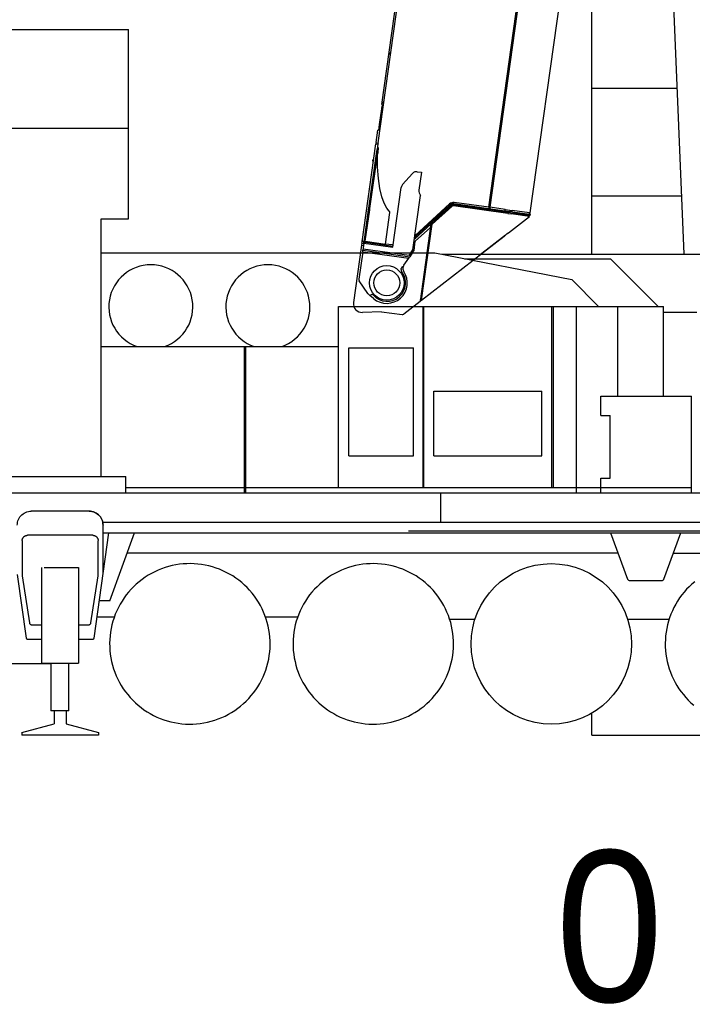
# Model space of a CAD drawing. Extents: x -390590 to 48051, y -92424 to 51651.
# Tile 13 of 37: x -218825 to -212591, y -80723 to -71595. Entities that reach past the tile are written whole.
import ezdxf

# ---------------------------------------------------------------- set-up
doc = ezdxf.new("R2010")
doc.units = 0
doc.layers.get('0').update_dxf_attribs({"linetype": 'CONTINUOUS'})

msp = doc.modelspace()

# ---------------------------------------------------------------- linework, layer by layer
at = {"color": 10, "linetype": 'Continuous'}
for p, q in [((-214477.933947, -73334.329819), (-212763.509071, -61135.562964)), ((-214468.432987, -73345.763367), (-212752.168042, -61133.903743)), ((-214464.782915, -73334.158905), (-212750.1715, -61134.064755)), ((-214094.42242, -73386.209678), (-213067.603128, -66080.010778)), ((-215503.491484, -72734.908105), (-214867.589759, -68210.232225)), ((-215468.068456, -72382.264292), (-214996.271644, -69025.255539)), ((-215394.734459, -71917.951754), (-215392.925139, -71905.077774)), ((-215388.793108, -71918.786757), (-215394.734459, -71917.951754)), ((-215386.983788, -71905.912777), (-215392.925139, -71905.077774)), ((-215468.068456, -72382.264292), (-215454.204466, -72384.212749)), ((-215458.197357, -72369.513736), (-215456.38821, -72356.640984)), ((-215452.256006, -72370.348739), (-215458.197357, -72369.513736)), ((-215450.446859, -72357.475987), (-215456.38821, -72356.640984)), ((-215489.953044, -72566.724137), (-215469.575193, -72421.728195)), ((-215469.575193, -72421.728195), (-215465.498877, -72392.723699)), ((-215455.596197, -72394.11543), (-215465.498877, -72392.723699)), ((-215464.32101, -72413.085789), (-215462.51169, -72400.211809)), ((-215458.379659, -72413.920791), (-215464.32101, -72413.085789)), ((-215456.570339, -72401.046811), (-215462.51169, -72400.211809)), ((-215497.508691, -72620.485355), (-215489.953044, -72566.724137)), ((-215522.306815, -72732.263783), (-215506.421341, -72619.232763)), ((-215487.60601, -72621.877086), (-215506.421341, -72619.232763)), ((-215651.857231, -73654.062895), (-215524.274978, -72746.267995)), ((-215526.155913, -72746.003647), (-215503.578712, -72749.176666)), ((-215524.792121, -72749.947653), (-215516.886577, -72743.990417)), ((-215522.306815, -72732.263783), (-215524.274978, -72746.267995)), ((-215516.886577, -72743.990417), (-215505.002647, -72745.660594)), ((-215505.002647, -72745.660594), (-215512.493904, -72798.963654)), ((-215503.491484, -72734.908105), (-215505.002647, -72745.660594)), ((-215588.659746, -73340.91178), (-215515.152667, -72817.881736)), ((-215579.325006, -73346.344617), (-215506.443457, -72827.765451)), ((-215515.152667, -72817.881736), (-215512.493904, -72798.963654)), ((-215509.852638, -72780.17007), (-215503.638237, -72779.071132)), ((-215507.926643, -72960.465459), (-215507.190371, -72840.263592)), ((-215506.443457, -72827.765451), (-215507.190371, -72840.263592)), ((-215503.638237, -72779.071132), (-215506.443457, -72827.765451)), ((-215552.722911, -72905.575498), (-215550.913591, -72892.701518)), ((-215546.78154, -72906.410503), (-215552.722911, -72905.575498)), ((-215544.97222, -72893.536523), (-215550.913591, -72892.701518)), ((-215499.888043, -73068.533123), (-215507.926643, -72960.465459)), ((-215183.941805, -73020.28061), (-215275.978105, -73123.61645)), ((-215139.645294, -73004.022874), (-215101.776493, -73009.344987)), ((-215101.776493, -73009.344987), (-215124.879191, -73173.729229)), ((-215486.642427, -73161.101647), (-215499.888043, -73068.533123)), ((-215468.056938, -73237.234345), (-215486.642427, -73161.101647)), ((-215365.932083, -73703.335745), (-215288.153653, -73149.913462)), ((-215446.112656, -73296.651563), (-215468.056938, -73237.234345)), ((-215422.194602, -73342.024661), (-215446.112656, -73296.651563)), ((-215179.761191, -73729.500357), (-215108.676219, -73223.704503)), ((-215160.73107, -73594.094013), (-214840.306263, -73302.38035)), ((-214800.084537, -73299.152781), (-214285.363931, -73371.492045)), ((-214477.933947, -73334.329819), (-214798.063015, -73289.338612)), ((-215633.0419, -73656.707217), (-215590.921479, -73357.004844)), ((-215621.747489, -73648.196268), (-215580.775008, -73356.661923)), ((-215591.6677, -73355.131055), (-215579.784978, -73356.801062)), ((-215590.921479, -73357.004844), (-215588.659746, -73340.91178)), ((-215580.775008, -73356.661923), (-215579.325006, -73346.344617)), ((-215435.577805, -73674.360711), (-215394.605325, -73382.826365)), ((-215400.727632, -73368.911648), (-215422.194602, -73342.024661)), ((-215397.573581, -73371.888114), (-215400.727632, -73368.911648)), ((-215394.605325, -73382.826365), (-215393.740589, -73376.673454)), ((-215160.488313, -73606.733707), (-214834.204333, -73309.686174)), ((-215152.410128, -73615.607916), (-214826.12494, -73318.560553)), ((-215010.321958, -73486.700267), (-214826.130223, -73318.589378)), ((-215000.920621, -73491.65924), (-214819.388668, -73325.97524)), ((-214826.130053, -73318.58817), (-214825.379094, -73317.902329)), ((-214825.294334, -73317.825477), (-214825.266527, -73317.829385)), ((-214300.01951, -73391.648039), (-214803.123301, -73320.941413)), ((-214101.092749, -73409.507097), (-214801.754545, -73311.035503)), ((-214469.422997, -73345.62423), (-214477.933947, -73334.329819)), ((-214466.174646, -73344.061586), (-214468.154707, -73343.783306)), ((-214464.782915, -73334.158905), (-214466.452926, -73346.041647)), ((-214324.625899, -73353.856689), (-214464.782915, -73334.158905)), ((-214326.462908, -73366.927693), (-214324.458729, -73352.667219)), ((-214324.625899, -73353.856689), (-214261.299266, -73362.756667)), ((-214298.48864, -73380.755328), (-214300.15882, -73392.639278)), ((-214300.01951, -73391.648039), (-214271.070608, -73395.716542)), ((-214285.196929, -73370.303763), (-214287.200941, -73384.563049)), ((-214258.140036, -73375.318114), (-214285.363931, -73371.492045)), ((-214100.41576, -73385.367369), (-214261.299266, -73362.756667)), ((-214258.140036, -73375.318114), (-214099.422742, -73397.624375)), ((-214107.975152, -73396.422412), (-214094.42242, -73386.209678)), ((-214100.41576, -73385.367369), (-214094.42242, -73386.209678)), ((-214295.753108, -73571.341654), (-214100.639809, -73419.669029)), ((-214100.639809, -73419.669029), (-214271.070608, -73395.716542)), ((-214100.639809, -73419.669029), (-214108.293701, -73408.495069)), ((-214092.811098, -73410.671007), (-214101.092749, -73409.507097)), ((-214091.14109, -73398.788285), (-214099.422742, -73397.624375)), ((-214092.811098, -73410.671007), (-214091.14109, -73398.788285)), ((-215165.549463, -73628.378658), (-215012.6384, -73488.815465)), ((-215158.330688, -73648.867372), (-215017.003868, -73519.877382)), ((-215017.003868, -73519.877382), (-215113.581371, -74207.062025)), ((-215111.318444, -74205.327605), (-215010.321958, -73486.700267)), ((-215099.981729, -74196.515653), (-215000.920621, -73491.65924)), ((-215017.003868, -73519.877382), (-215012.6384, -73488.815465)), ((-215012.716719, -73489.372729), (-215010.39975, -73487.262552)), ((-215012.637022, -73488.814427), (-215010.32058, -73486.699228)), ((-215010.321958, -73486.700267), (-215000.920621, -73491.65924)), ((-215653.527239, -73665.945617), (-215656.310701, -73685.750978)), ((-215653.527239, -73665.945617), (-215651.857231, -73654.062895)), ((-215653.527239, -73665.945617), (-215634.711908, -73668.589939)), ((-215635.023149, -73656.428771), (-215651.857231, -73654.062895)), ((-215635.023149, -73656.428771), (-215649.491355, -73637.228813)), ((-215634.294492, -73665.619868), (-215643.479883, -73730.977323)), ((-215636.693157, -73668.311493), (-215635.023149, -73656.428771)), ((-215635.023149, -73656.428771), (-215633.0419, -73656.707217)), ((-215634.294492, -73665.619868), (-215633.0419, -73656.707217)), ((-215634.294492, -73665.619868), (-215365.932083, -73703.335745)), ((-215623.13922, -73658.098948), (-215633.304461, -73665.759007)), ((-215633.0419, -73656.707217), (-215621.747489, -73648.196268)), ((-215633.0419, -73656.707217), (-215623.13922, -73658.098948)), ((-215623.13922, -73658.098948), (-215364.679491, -73694.423094)), ((-215621.747489, -73648.196268), (-215435.577805, -73674.360711)), ((-215170.275926, -73733.86216), (-215158.307073, -73648.699343)), ((-215158.307073, -73648.699343), (-215169.886219, -73659.236283)), ((-215165.419158, -73627.45149), (-215152.410128, -73615.607916)), ((-215162.803886, -73608.842867), (-215160.488313, -73606.733707)), ((-215152.410128, -73615.607916), (-215160.488313, -73606.733707)), ((-215099.981729, -74196.515653), (-214333.043533, -73600.330426)), ((-214322.986551, -73592.809232), (-214570.160654, -73784.654935)), ((-214328.916218, -73597.51316), (-214516.155992, -73742.807394)), ((-214333.043533, -73600.330426), (-214328.751995, -73596.090288)), ((-214328.901628, -73597.400575), (-214328.916218, -73597.51316)), ((-214322.831049, -73591.57991), (-214322.986551, -73592.809232)), ((-215656.310701, -73685.750978), (-215731.110976, -74217.982593)), ((-215645.569008, -73745.842217), (-215681.388412, -74000.71052)), ((-215656.310701, -73685.750978), (-215637.49537, -73688.3953)), ((-215645.569008, -73745.842217), (-215643.479883, -73730.977323)), ((-215645.569008, -73745.842217), (-215219.717474, -73805.691747)), ((-215643.479883, -73730.977323), (-215210.206172, -73791.869972)), ((-215215.282852, -73781.058215), (-215642.088152, -73721.074642)), ((-215435.856081, -73676.340752), (-215444.890967, -73683.150107)), ((-215435.856081, -73676.340752), (-215435.577805, -73674.360711)), ((-215372.200411, -73683.267822), (-215435.577805, -73674.360711)), ((-215363.28776, -73684.520414), (-215372.200411, -73683.267822)), ((-215215.282852, -73781.058215), (-215179.761191, -73729.500357)), ((-215182.962069, -73752.27579), (-215210.206172, -73791.869972)), ((-215182.962069, -73752.27579), (-215170.275926, -73733.86216)), ((-214516.145117, -73742.730014), (-214516.155992, -73742.807394)), ((-215265.121414, -73871.676276), (-215219.717474, -73805.691747)), ((-215219.717474, -73805.691747), (-215210.206172, -73791.869972)), ((-215290.726983, -73911.900126), (-215289.325739, -73901.92975)), ((-215598.952907, -74133.470455), (-215678.223243, -74014.589314)), ((-215578.406101, -74151.827265), (-215595.204473, -74137.664553)), ((-215574.78956, -74148.4168), (-215578.406101, -74151.827265)), ((-215545.067247, -74179.935262), (-215578.406101, -74151.827265)), ((-215113.581371, -74207.062025), (-215265.620778, -74325.275313)), ((-215113.482494, -74206.358479), (-215111.216001, -74204.598688)), ((-215111.485619, -74192.149974), (-215109.219126, -74190.390183)), ((-215111.318444, -74205.327605), (-215099.981729, -74196.515653)), ((-215109.720659, -74188.248763), (-215111.086209, -74189.308024)), ((-215109.720659, -74188.248763), (-215108.819716, -74187.548233)), ((-215109.720659, -74188.248763), (-215109.041252, -74189.124541)), ((-215471.344617, -74302.495396), (-215648.934282, -74309.061856)), ((-215471.344617, -74302.495396), (-215280.680542, -74329.291484))]:
    msp.add_line(p, q, dxfattribs=at)
at = {"color": 14, "linetype": 'Continuous'}
for p, q in [((-213522.596892, -73770.073753), (-213522.596892, -69317.459632)), ((-213522.596892, -73228.802241), (-212687.374832, -73228.802241)), ((-213522.596892, -78228.802241), (-213522.596892, -78024.763443)), ((-213522.596892, -78228.802241), (-123522.596892, -78228.802241))]:
    msp.add_line(p, q, dxfattribs=at)
at = {"color": 161, "linetype": 'Continuous'}
msp.add_line((-212664.690535, -73770.073753), (-212795.088338, -70658.643134), dxfattribs=at)
at = {"color": 151, "linetype": 'Continuous'}
for p, q in [((-219845.96115, -71685.274436), (-217817.515349, -71685.274436)), ((-217817.515349, -73441.974143), (-217817.515349, -71685.274436)), ((-219561.803923, -72600.36013), (-217817.515349, -72600.36013)), ((-218071.56906, -75830.751527), (-218071.56906, -73441.974143)), ((-218071.56906, -73441.974143), (-217817.515349, -73441.974143)), ((-218071.87065, -73757.67385), (-218071.56906, -73757.67385)), ((-218071.56906, -73757.67385), (-214977.916647, -73757.67385)), ((-214977.916647, -73757.67385), (-213708.773015, -74002.899672)), ((-214913.742092, -73770.073753), (-211934.596917, -73770.073753)), ((-214703.620033, -73810.67385), (-213349.299974, -73810.67385)), ((-212907.300453, -74252.67385), (-213349.299661, -73810.67385)), ((-213458.998871, -74252.67385), (-213708.773015, -74002.899672)), ((-215871.596892, -74252.67385), (-212857.89688, -74252.67385)), ((-215871.596892, -75932.373802), (-215871.596892, -74252.67385)), ((-215085.996794, -75932.373802), (-215085.996794, -74252.67385)), ((-215078.496794, -75932.373802), (-215078.496794, -74252.67385)), ((-213892.796843, -75932.373863), (-213892.796843, -74252.67385)), ((-213878.596892, -75932.373863), (-213878.596892, -74252.67385)), ((-213664.89688, -75982.320915), (-213664.89688, -74252.67385)), ((-213280.89688, -75084.17385), (-213280.89688, -74252.67385)), ((-212857.89688, -75084.17385), (-212857.89688, -74252.67385)), ((-212857.89688, -74307.073875), (-212548.726952, -74307.073875)), ((-218071.56906, -74624.67385), (-215871.596892, -74624.67385)), ((-216742.296843, -75982.373802), (-216742.296843, -74624.67385)), ((-216728.796843, -75982.373802), (-216728.796843, -74624.67385)), ((-215775.796843, -74637.67385), (-215175.796843, -74637.67385)), ((-215775.796843, -75637.67385), (-215775.796843, -74637.67385)), ((-215175.796843, -75637.67385), (-215175.796843, -74637.67385)), ((-214985.796843, -75037.67385), (-213985.796843, -75037.67385)), ((-214985.796843, -75637.67385), (-214985.796843, -75037.67385)), ((-213985.796843, -75637.67385), (-213985.796843, -75037.67385)), ((-213437.595732, -75084.17385), (-212597.595732, -75084.17385)), ((-213437.595732, -75264.17385), (-213437.595732, -75084.17385)), ((-212597.595732, -75982.320915), (-212597.595732, -75084.17385)), ((-213437.595732, -75264.17385), (-213352.595732, -75264.17385)), ((-213352.595732, -75844.17385), (-213352.595732, -75264.17385)), ((-215775.796843, -75637.67385), (-215175.796843, -75637.67385)), ((-214985.796843, -75637.67385), (-213985.796843, -75637.67385)), ((-219563.685533, -75829.143058), (-217840.887907, -75829.143058)), ((-217840.887907, -75982.320915), (-217840.887907, -75829.143058)), ((-213437.595732, -75982.373802), (-213437.595732, -75844.17385)), ((-213437.595732, -75844.17385), (-213352.595732, -75844.17385)), ((-217841.011614, -75932.373802), (-212597.595732, -75932.373802)), ((-219839.596892, -75982.320915), (-209652.596892, -75982.320915)), ((-214921.207365, -76254.67385), (-214921.207365, -75982.320915)), ((-218182.596892, -76151.67385), (-218717.596892, -76151.67385)), ((-218053.902286, -76254.67385), (-209194.756071, -76254.67385)), ((-218052.596892, -76737.973838), (-218052.596892, -76281.67385)), ((-218148.096892, -76374.67385), (-218752.096892, -76374.67385)), ((-218136.380095, -77330.074851), (-217997.934673, -76351.67385)), ((-218052.596892, -76351.67385), (-209220.596892, -76351.67385)), ((-217990.02087, -76981.67385), (-217760.719173, -76351.67385)), ((-215221.596892, -76335.088065), (-212221.596892, -76335.088065)), ((-213347.467667, -76351.67385), (-213191.387633, -76780.500083)), ((-212853.80612, -76780.500083), (-212697.72616, -76351.67385)), ((-218802.096892, -76424.67385), (-218802.096892, -76749.67385)), ((-218098.096892, -76749.67385), (-218098.096892, -76427.424735)), ((-213279.041241, -76539.67385), (-217829.145712, -76539.67385)), ((-212766.152553, -76539.67385), (-209802.160124, -76539.67385)), ((-218619.084685, -77561.67385), (-218619.084685, -76673.67385)), ((-218598.408415, -76673.67385), (-218281.109099, -76673.67385)), ((-218281.109099, -76673.67385), (-218281.109099, -77561.67385)), ((-218847.596892, -76737.973838), (-218763.813689, -77330.074851)), ((-218802.096892, -76749.67385), (-218734.705778, -77187.714988)), ((-218165.488005, -77187.714988), (-218098.096892, -76749.67385)), ((-213172.593779, -76793.65969), (-212872.600005, -76793.65969)), ((-217990.02087, -76981.67385), (-218087.080755, -76981.67385)), ((-218108.306013, -77131.67385), (-217950.618751, -77131.67385)), ((-216547.060515, -77131.67385), (-216248.181853, -77131.67385)), ((-218714.938689, -77204.67385), (-218619.084685, -77204.67385)), ((-218281.109099, -77204.67385), (-218185.255095, -77204.67385)), ((-214840.023556, -77151.67385), (-214605.207423, -77151.67385)), ((-213190.239117, -77151.67385), (-212801.066252, -77151.67385)), ((-218753.912321, -77338.67385), (-218619.084685, -77338.67385)), ((-218281.109099, -77338.67385), (-218146.281462, -77338.67385)), ((-218535.08615, -77566.67385), (-219239.384489, -77566.67385)), ((-218619.084685, -77561.67385), (-218281.109099, -77561.67385)), ((-218535.08615, -77561.673484), (-218535.08615, -78003.606074)), ((-218368.535368, -78003.606074), (-218368.535368, -77561.673484)), ((-218368.535368, -78003.606074), (-218535.08615, -78003.606074)), ((-218505.086638, -78003.606074), (-218505.086638, -78123.831653)), ((-218395.107146, -78003.606074), (-218395.107146, -78123.870363)), ((-218804.096892, -78202.772155), (-218505.086638, -78123.831653)), ((-218395.107146, -78123.870363), (-218096.096892, -78202.919863)), ((-218804.096892, -78202.772155), (-218804.096892, -78228.802241)), ((-218096.096892, -78228.802241), (-218804.096892, -78228.802241)), ((-218096.096892, -78202.919863), (-218096.096892, -78228.802241))]:
    msp.add_line(p, q, dxfattribs=at)
at = {"color": 252, "linetype": 'Continuous'}
msp.add_line((-213522.596892, -72228.802241), (-212729.284108, -72228.802241), dxfattribs=at)
at = {"color": 10, "linetype": 'Continuous'}
for points in [[(-214302.776906, -73574.147537), (-214304.054637, -73575.485411), (-214305.372788, -73576.812697), (-214308.123801, -73579.432607), (-214311.00611, -73582.01312), (-214313.242211, -73583.925123), (-214315.531356, -73585.819794), (-214320.231785, -73589.566099), (-214323.05076, -73591.748715), (-214328.751995, -73596.090288)], [(-214302.776906, -73574.147537), (-214304.18157, -73575.616743), (-214305.632898, -73577.067052), (-214307.26711, -73578.634649), (-214308.945572, -73580.183708), (-214312.191345, -73583.034871), (-214315.549441, -73585.83452), (-214317.946054, -73587.765852), (-214322.831049, -73591.57991)], [(-214302.776906, -73574.147537), (-214301.258444, -73573.675573), (-214299.816699, -73573.179255), (-214298.771096, -73572.782574), (-214297.783372, -73572.367903), (-214296.721934, -73571.867456), (-214295.753108, -73571.341654)], [(-214302.776906, -73574.147537), (-214301.258444, -73573.675573), (-214299.816699, -73573.179255), (-214298.771096, -73572.782574), (-214297.783372, -73572.367903), (-214296.721934, -73571.867456), (-214295.753108, -73571.341654)]]:
    msp.add_lwpolyline(points, dxfattribs=at)
at = {"color": 151, "linetype": 'Continuous'}
for points in [[(-218847.596892, -76281.67385), (-218846.884978, -76268.085105), (-218844.756071, -76254.645286), (-218841.234587, -76241.501609), (-218836.357634, -76228.798118), (-218830.1799, -76216.67385), (-218822.768767, -76205.261741), (-218814.205778, -76194.686912), (-218804.584196, -76185.064964), (-218794.009001, -76176.501609), (-218782.596892, -76169.090598), (-218770.472868, -76162.912986), (-218757.768767, -76158.036521), (-218744.625212, -76154.514671), (-218731.185759, -76152.386009), (-218720.272185, -76151.81406)], [(-218182.596892, -76151.67385), (-218169.008025, -76152.386009), (-218155.568571, -76154.514671), (-218142.425017, -76158.036521), (-218129.720915, -76162.912986), (-218117.596892, -76169.090598), (-218106.184782, -76176.501609), (-218095.609587, -76185.064964), (-218085.988005, -76194.686912), (-218077.425017, -76205.261741), (-218070.013884, -76216.67385), (-218063.83615, -76228.798118), (-218058.959196, -76241.501609), (-218055.437712, -76254.645286), (-218053.308806, -76268.085105), (-218052.596892, -76281.67385)], [(-218052.596892, -76281.67385), (-218053.308806, -76268.085105), (-218055.437712, -76254.645286), (-218058.959196, -76241.501609), (-218063.83615, -76228.798118), (-218070.013884, -76216.67385), (-218077.425017, -76205.261741), (-218085.988005, -76194.686912), (-218095.609587, -76185.064964), (-218106.184782, -76176.501609), (-218117.596892, -76169.090598), (-218129.720915, -76162.912986), (-218142.425017, -76158.036521), (-218155.568571, -76154.514671), (-218169.008025, -76152.386009), (-218182.596892, -76151.67385)], [(-218802.096892, -76424.67385), (-218802.018278, -76421.870323), (-218801.782439, -76419.075614), (-218801.390349, -76416.298545), (-218800.843474, -76413.547813), (-218800.14279, -76410.832084), (-218799.291228, -76408.159904), (-218798.290739, -76405.539665), (-218797.145232, -76402.979667), (-218795.858122, -76400.487907), (-218794.433318, -76398.072257), (-218792.874724, -76395.740287), (-218791.188689, -76393.499351), (-218789.379118, -76391.356529), (-218787.452361, -76389.318504), (-218785.414275, -76387.391746), (-218783.271208, -76385.582267), (-218781.030486, -76383.895805), (-218778.698454, -76382.337638), (-218776.282927, -76380.912681), (-218773.791228, -76379.625419), (-218771.231169, -76378.479881), (-218768.611052, -76377.479698), (-218765.938689, -76376.627982), (-218763.222868, -76375.927451), (-218760.47238, -76375.380302), (-218757.695036, -76374.988242), (-218754.900603, -76374.752525), (-218752.096892, -76374.67385)], [(-218148.096892, -76374.67385), (-218145.293181, -76374.752525), (-218142.498747, -76374.988242), (-218139.721403, -76375.380302), (-218136.970915, -76375.927451), (-218134.255095, -76376.627982), (-218131.582732, -76377.479698), (-218128.962614, -76378.479881), (-218126.402556, -76379.625419), (-218123.910857, -76380.912681), (-218121.495329, -76382.337638), (-218119.163298, -76383.895805), (-218116.922575, -76385.582267), (-218114.779509, -76387.391746), (-218112.741423, -76389.318504), (-218110.814665, -76391.356529), (-218109.005095, -76393.499351), (-218107.31906, -76395.740287), (-218105.760466, -76398.072257), (-218104.335661, -76400.487907), (-218103.048552, -76402.979667), (-218101.903044, -76405.539665), (-218100.902556, -76408.159904), (-218100.050993, -76410.832084), (-218099.35031, -76413.547813), (-218098.803435, -76416.298545), (-218098.411345, -76419.075614), (-218098.175505, -76421.870323), (-218098.169157, -76422.097282)], [(-216594.675505, -77024.981223), (-216611.845427, -76995.207664), (-216630.372282, -76966.258811), (-216650.216032, -76938.196555), (-216671.334685, -76911.080589), (-216693.683318, -76884.969016), (-216717.213835, -76859.91732), (-216741.876433, -76835.979148), (-216767.617888, -76813.205467), (-216794.384001, -76791.644981), (-216822.117155, -76771.343589), (-216850.758269, -76752.344688), (-216880.246306, -76734.688865), (-216910.518278, -76718.413657), (-216941.509734, -76703.553916), (-216973.154265, -76690.141319), (-217005.384489, -76678.20449), (-217038.13156, -76667.768943), (-217071.325652, -76658.856834), (-217104.895964, -76651.487266), (-217138.77072, -76645.675987), (-217172.877653, -76641.435325), (-217207.144255, -76638.774436), (-217241.497038, -76637.698875), (-217275.863005, -76638.21096), (-217310.168425, -76640.309715), (-217344.3403, -76643.990501), (-217378.305876, -76649.245628), (-217411.992644, -76656.063743), (-217445.328337, -76664.43032), (-217478.242155, -76674.327537), (-217510.663786, -76685.734336), (-217542.523894, -76698.626243), (-217573.754607, -76712.975791), (-217604.289519, -76728.752403), (-217634.0632, -76745.922386), (-217663.011931, -76764.449119), (-217691.074431, -76784.292991), (-217718.190153, -76805.411765), (-217744.30197, -76827.760276), (-217769.353239, -76851.290855), (-217793.291716, -76875.953269), (-217816.065153, -76901.694969), (-217837.6257, -76928.46096), (-217857.92697, -76956.194114), (-217876.925993, -76984.835288), (-217894.581755, -77014.323325), (-217910.857146, -77044.595298), (-217925.717009, -77075.586631), (-217939.129607, -77107.231101), (-217951.06613, -77139.461326), (-217961.501677, -77172.208457), (-217970.413786, -77205.402549), (-217977.783415, -77238.972801), (-217983.594939, -77272.847678), (-217987.835173, -77306.954612), (-217990.496306, -77341.221214), (-217991.571989, -77375.573997), (-217991.059782, -77409.939842), (-217988.96115, -77444.245384), (-217985.280486, -77478.417381), (-217980.025114, -77512.382957), (-217973.207243, -77546.06948), (-217964.840544, -77579.405296), (-217954.943083, -77612.319114), (-217943.536345, -77644.740745), (-217930.644743, -77676.600852), (-217916.295134, -77707.831687), (-217900.518278, -77738.366477)], [(-214894.675505, -77024.981223), (-214911.845427, -76995.207664), (-214930.37216, -76966.258811), (-214950.216032, -76938.196555), (-214971.334807, -76911.080589), (-214993.683318, -76884.969016), (-215017.213835, -76859.91732), (-215041.876311, -76835.979148), (-215067.61801, -76813.205467), (-215094.384001, -76791.644981), (-215122.117155, -76771.343589), (-215150.758269, -76752.344688), (-215180.246306, -76734.688865), (-215210.518278, -76718.413657), (-215241.509734, -76703.553916), (-215273.154143, -76690.141319), (-215305.384367, -76678.20449), (-215338.131438, -76667.768943), (-215371.325652, -76658.856834), (-215404.895842, -76651.487266), (-215438.77072, -76645.675987), (-215472.877653, -76641.435325), (-215507.144255, -76638.774436), (-215541.497038, -76637.698875), (-215575.863005, -76638.21096), (-215610.168425, -76640.309715), (-215644.3403, -76643.990501), (-215678.305876, -76649.245628), (-215711.992644, -76656.063743), (-215745.328337, -76664.43032), (-215778.242155, -76674.327537), (-215810.663786, -76685.734336), (-215842.523894, -76698.626243), (-215873.754607, -76712.975791), (-215904.289519, -76728.752403), (-215934.062956, -76745.922386), (-215963.011931, -76764.449119), (-215991.074187, -76784.292991), (-216018.190153, -76805.411765), (-216044.301726, -76827.760276), (-216069.353484, -76851.290855), (-216093.291716, -76875.953269), (-216116.065153, -76901.694969), (-216137.6257, -76928.46096), (-216157.927214, -76956.194114), (-216176.925993, -76984.835288), (-216194.581755, -77014.323325), (-216210.857146, -77044.595298), (-216225.716765, -77075.586631), (-216239.129362, -77107.231101), (-216251.06613, -77139.461326), (-216261.501677, -77172.208457), (-216270.413786, -77205.402549), (-216277.783415, -77238.972801), (-216283.594694, -77272.847678), (-216287.835417, -77306.954612), (-216290.496306, -77341.221214), (-216291.571989, -77375.573997), (-216291.059782, -77409.939842), (-216288.96115, -77444.245384), (-216285.280241, -77478.417381), (-216280.025114, -77512.382957), (-216273.206999, -77546.06948), (-216264.840544, -77579.405296), (-216254.943083, -77612.319114), (-216243.536345, -77644.740745), (-216230.644499, -77676.600852), (-216216.29489, -77707.831687), (-216200.518278, -77738.366477)], [(-213191.387633, -76780.500083), (-213189.174528, -76784.843528), (-213185.976408, -76788.522605), (-213181.983214, -76791.318626), (-213177.432219, -76793.065574), (-213172.593779, -76793.65969)], [(-212872.600005, -76793.65969), (-212867.761565, -76793.065574), (-212863.210539, -76791.318626), (-212859.217375, -76788.522605), (-212856.019255, -76784.843528), (-212853.80612, -76780.500083)], [(-212568.190153, -76805.411765), (-212594.301726, -76827.760276), (-212619.353423, -76851.290855), (-212643.291594, -76875.953269), (-212666.065276, -76901.694969), (-212687.625761, -76928.46096), (-212707.927153, -76956.194114), (-212726.926054, -76984.835288), (-212744.581877, -77014.323325), (-212760.857085, -77044.595298), (-212775.716826, -77075.586631), (-212789.129423, -77107.231101), (-212801.066252, -77139.461326), (-212811.501799, -77172.208457), (-212820.413908, -77205.402549), (-212827.783476, -77238.972801), (-212833.594756, -77272.847678), (-212837.835417, -77306.954612), (-212840.496306, -77341.221214), (-212841.571867, -77375.573997), (-212841.059782, -77409.939842), (-212838.961028, -77444.245384), (-212835.280241, -77478.417381), (-212830.025114, -77512.382957), (-212823.206999, -77546.06948), (-212814.840422, -77579.405296), (-212804.943205, -77612.319114), (-212793.536406, -77644.740745), (-212780.644499, -77676.600852), (-212766.294951, -77707.831687), (-212750.51834, -77738.366477)], [(-217900.518278, -77738.366477), (-217883.348357, -77768.140037), (-217864.821501, -77797.088889), (-217844.977751, -77825.151145), (-217823.859099, -77852.267112), (-217801.510466, -77878.378684), (-217777.979704, -77903.430442), (-217753.317595, -77927.368552), (-217727.575896, -77950.142234), (-217700.809782, -77971.702659), (-217673.076384, -77992.004173), (-217644.435271, -78011.002952), (-217614.947478, -78028.658836), (-217584.675505, -78044.934104), (-217553.68405, -78059.793723), (-217522.039519, -78073.206321), (-217489.809294, -78085.143211), (-217457.062224, -78095.578758), (-217423.868132, -78104.490867), (-217390.297819, -78111.860374), (-217356.423064, -78117.671653), (-217322.31613, -78121.912376), (-217288.049528, -78124.573264), (-217253.696745, -78125.648826), (-217219.330778, -78125.136741), (-217185.025359, -78123.037986), (-217150.853484, -78119.3572), (-217116.887907, -78114.102073), (-217083.20114, -78107.283958), (-217049.865446, -78098.917381), (-217016.951628, -78089.020164), (-216984.529997, -78077.613303), (-216952.66989, -78064.721458), (-216921.439177, -78050.371848), (-216890.904265, -78034.595237), (-216861.130827, -78017.425315), (-216832.181853, -77998.898582), (-216804.119597, -77979.05471), (-216777.00363, -77957.935935), (-216750.892058, -77935.587425), (-216725.8403, -77912.056907), (-216701.902068, -77887.394431), (-216679.12863, -77861.652732), (-216657.568083, -77834.886741), (-216637.266569, -77807.153587), (-216618.26779, -77778.512473), (-216600.612028, -77749.024436), (-216584.336638, -77718.752464), (-216569.477019, -77687.761009), (-216556.064421, -77656.116599), (-216544.127653, -77623.886375), (-216533.692107, -77591.139304), (-216524.779997, -77557.945091), (-216517.410368, -77524.3749), (-216511.599089, -77490.500022), (-216507.358366, -77456.393089), (-216504.697478, -77422.126487), (-216503.621794, -77387.773704), (-216504.134001, -77353.407859), (-216506.232634, -77319.102317), (-216509.913542, -77284.93032), (-216515.168669, -77250.964744), (-216521.986784, -77217.27822), (-216530.353239, -77183.942405), (-216540.2507, -77151.028587), (-216551.657439, -77118.607017), (-216564.549284, -77086.746848), (-216578.898894, -77055.516013), (-216594.675505, -77024.981223)], [(-216200.518278, -77738.366477), (-216183.348357, -77768.140037), (-216164.821501, -77797.088889), (-216144.977751, -77825.151145), (-216123.859099, -77852.267112), (-216101.510466, -77878.378684), (-216077.979948, -77903.430442), (-216053.317351, -77927.368552), (-216027.575896, -77950.142234), (-216000.809782, -77971.702659), (-215973.076628, -77992.004173), (-215944.435515, -78011.002952), (-215914.947478, -78028.658836), (-215884.675505, -78044.934104), (-215853.68405, -78059.793723), (-215822.039519, -78073.206321), (-215789.809294, -78085.143211), (-215757.062224, -78095.578758), (-215723.868132, -78104.490867), (-215690.297819, -78111.860374), (-215656.423064, -78117.671653), (-215622.31613, -78121.912376), (-215588.049528, -78124.573264), (-215553.696745, -78125.648826), (-215519.330901, -78125.136741), (-215485.025359, -78123.037986), (-215450.853361, -78119.3572), (-215416.887785, -78114.102073), (-215383.201262, -78107.283958), (-215349.865446, -78098.917381), (-215316.951628, -78089.020164), (-215284.529997, -78077.613303), (-215252.66989, -78064.721458), (-215221.439055, -78050.371848), (-215190.904265, -78034.595237), (-215161.130705, -78017.425315), (-215132.181853, -77998.898582), (-215104.119597, -77979.05471), (-215077.00363, -77957.935935), (-215050.892058, -77935.587425), (-215025.8403, -77912.056907), (-215001.90219, -77887.394431), (-214979.128508, -77861.652732), (-214957.568083, -77834.886741), (-214937.266569, -77807.153587), (-214918.26779, -77778.512473), (-214900.611906, -77749.024436), (-214884.336638, -77718.752464), (-214869.477019, -77687.761009), (-214856.064421, -77656.116599), (-214844.127531, -77623.886375), (-214833.691985, -77591.139304), (-214824.779875, -77557.945091), (-214817.410368, -77524.3749), (-214811.599089, -77490.500022), (-214807.358366, -77456.393089), (-214804.697478, -77422.126487), (-214803.621916, -77387.773704), (-214804.134001, -77353.407859), (-214806.232756, -77319.102317), (-214809.913542, -77284.93032), (-214815.168669, -77250.964744), (-214821.986784, -77217.27822), (-214830.353361, -77183.942405), (-214840.250578, -77151.028587), (-214851.657439, -77118.607017), (-214864.549284, -77086.746848), (-214878.898894, -77055.516013), (-214894.675505, -77024.981223)], [(-218734.705778, -77187.714988), (-218734.359099, -77189.452842), (-218733.860075, -77191.153159), (-218733.212126, -77192.802635), (-218732.420622, -77194.388206), (-218731.4924, -77195.897605), (-218730.433806, -77197.31887), (-218729.25363, -77198.64083), (-218727.96115, -77199.853172), (-218726.566618, -77200.946311), (-218725.08029, -77201.911704), (-218723.514861, -77202.741782), (-218721.88156, -77203.429954), (-218720.19406, -77203.970969), (-218718.465544, -77204.360435), (-218716.708708, -77204.595359), (-218714.938689, -77204.67385)], [(-218185.255095, -77204.67385), (-218183.485075, -77204.595359), (-218181.728239, -77204.360435), (-218179.999724, -77203.970969), (-218178.312224, -77203.429954), (-218176.678923, -77202.741782), (-218175.113493, -77201.911704), (-218173.627165, -77200.946311), (-218172.232634, -77199.853172), (-218170.940153, -77198.64083), (-218169.759978, -77197.31887), (-218168.701384, -77195.897605), (-218167.773161, -77194.388206), (-218166.981657, -77192.802635), (-218166.333708, -77191.153159), (-218165.834685, -77189.452842), (-218165.488005, -77187.714988)], [(-218763.813689, -77330.074851), (-218762.696989, -77333.451682), (-218760.468962, -77336.224021), (-218757.412321, -77338.041404), (-218753.912321, -77338.67385)], [(-218146.281462, -77338.67385), (-218142.781462, -77338.041404), (-218139.724821, -77336.224021), (-218137.496794, -77333.451682), (-218136.380095, -77330.074851)], [(-212750.51834, -77738.366477), (-212733.348357, -77768.140037), (-212714.821623, -77797.088889), (-212694.977751, -77825.151145), (-212673.858977, -77852.267112), (-212651.510466, -77878.378684), (-212627.979887, -77903.430442), (-212603.317473, -77927.368552), (-212577.575774, -77950.142234)]]:
    msp.add_lwpolyline(points, dxfattribs=at)
for centre, radius in [((-215422.596892, -74034.67385), 160.000045), ((-213897.72327, -77381.620266), 743.914767)]:
    msp.add_circle(centre, radius, dxfattribs=at)
at = {"color": 10, "linetype": 'Continuous'}
msp.add_circle((-215422.596892, -74034.673847), 120.000011, dxfattribs=at)
for centre, radius, start, end in [((-215146.603949, -73053.536277), 50.000004, 81.999995, 138.309932), ((-215238.64025, -73156.872117), 50.000004, 138.309932, 171.999997), ((-215065.463107, -73182.079615), 60.000005, 171.999997, 223.926876), ((-214805.299947, -73340.832056), 52.000005, 82.000005, 132.314543), ((-214805.929738, -73340.743545), 42.000004, 81.999995, 132.314543), ((-215655.886606, -73582.70759), 333.422578, 38.165586, 39.219252), ((-214805.906763, -73340.746774), 30.000003, 81.999995, 132.38682), ((-214805.929738, -73340.743545), 30.000003, 81.999995, 132.314543), ((-214805.906763, -73340.746774), 20.000002, 81.999995, 132.38682), ((-217609.638023, -74256.727624), 389.5, 289.150006, 250.849994), ((-216524.591643, -74256.768452), 389.5, 289.168305, 250.831695), ((-215419.131191, -74035.16092), 171.000015, 221.999998, 39.107223), ((-215422.596892, -74034.673847), 190.000017, 229.865739, 34.129026), ((-215270.921622, -73914.683588), 20.000002, 171.999997, 219.107409), ((-215269.520377, -73904.713212), 20.000002, 95.864268, 171.999997), ((-215223.930132, -73900.020034), 50.000004, 162.299667, 214.129021), ((-215223.930132, -73900.020034), 50.000004, 145.468435, 162.299667), ((-215628.467717, -73969.049272), 67.000006, 171.999997, 172.05662), ((-215661.58305, -74003.493982), 20.000002, 171.999997, 213.695601), ((-215582.312524, -74122.373918), 20.000002, 213.695601, 229.865739), ((-215561.068386, -74162.96803), 20.000002, 42.013714, 133.317091), ((-215651.889531, -74229.116441), 80.000007, 171.999997, 272.1173), ((-215282.158758, -74296.769757), 32.000003, 262, 262.074127), ((-215278.876217, -74309.348514), 20.000002, 262, 262.201995), ((-215277.89708, -74309.486123), 20.000002, 262, 307.865765)]:
    msp.add_arc(centre, radius, start, end, dxfattribs=at)

# ---------------------------------------------------------------- texts
at = {"color": 7, "linetype": 'Continuous', "insert": (-213858.36486, -79298.485084), "char_height": 1400, "attachment_point": 1}
msp.add_mtext('\\W0.959616;\\A1;0', dxfattribs=at)

doc.saveas('drawing.dxf')
